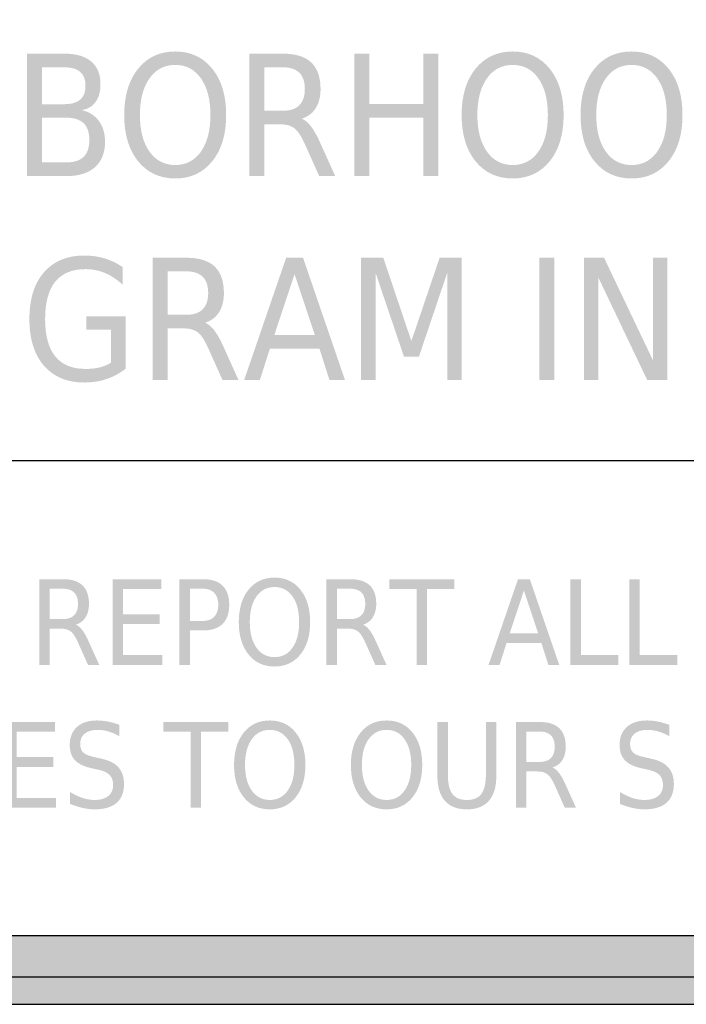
# Model space of a CAD drawing. Header units: inches. Extents: x -0.5 to 0.5, y -0.63 to 0.63.
# Tile 2 of 4: x -0.2 to 0.1, y -0.63 to -0.18. Entities that reach past the tile are written whole.
import ezdxf

# ---------------------------------------------------------------- set-up
doc = ezdxf.new("R2010")
doc.units = ezdxf.units.IN
doc.header["$MEASUREMENT"] = 0

msp = doc.modelspace()

# ---------------------------------------------------------------- hatches: boundary and pattern name
h = msp.add_hatch(color=7)
edge = h.paths.add_edge_path()
edge.add_line((-0.45368, -0.62541), (0.45368, -0.62541))
edge.add_spline(control_points=[(0.45368, -0.62541), (0.47926, -0.62541), (0.5, -0.60467), (0.5, -0.57909)], knot_values=[0, 0, 0, 0, 1, 1, 1, 1], degree=3, periodic=0)
edge.add_line((0.5, -0.57909), (0.5, 0.57909))
edge.add_spline(control_points=[(0.5, 0.57909), (0.5, 0.59137), (0.49512, 0.60315), (0.48643, 0.61184), (0.47775, 0.62053), (0.46596, 0.62541), (0.45368, 0.62541)], knot_values=[0, 0, 0, 0, 1, 1, 1, 2, 2, 2, 2], degree=3, periodic=0)
edge.add_line((0.45368, 0.62541), (-0.45368, 0.62541))
edge.add_spline(control_points=[(-0.45368, 0.62541), (-0.47926, 0.62541), (-0.5, 0.60467), (-0.5, 0.57909)], knot_values=[0, 0, 0, 0, 1, 1, 1, 1], degree=3, periodic=0)
edge.add_line((-0.5, 0.57909), (-0.5, -0.57909))
edge.add_spline(control_points=[(-0.5, -0.57909), (-0.5, -0.60467), (-0.47926, -0.62541), (-0.45368, -0.62541)], knot_values=[0, 0, 0, 0, 1, 1, 1, 1], degree=3, periodic=0)
edge = h.paths.add_edge_path(flags=0)
edge.add_line((-0.45368, -0.59453), (0.45368, -0.59453))
edge.add_spline(control_points=[(0.45368, -0.59453), (0.45777, -0.59453), (0.4617, -0.5929), (0.4646, -0.59001), (0.46749, -0.58711), (0.46912, -0.58318), (0.46912, -0.57909)], knot_values=[0, 0, 0, 0, 1, 1, 1, 2, 2, 2, 2], degree=3, periodic=0)
edge.add_line((0.46912, -0.57909), (0.46912, 0.57909))
edge.add_spline(control_points=[(0.46912, 0.57909), (0.46912, 0.58318), (0.46749, 0.58711), (0.4646, 0.59001), (0.4617, 0.5929), (0.45777, 0.59453), (0.45368, 0.59453)], knot_values=[0, 0, 0, 0, 1, 1, 1, 2, 2, 2, 2], degree=3, periodic=0)
edge.add_line((0.45368, 0.59453), (-0.45368, 0.59453))
edge.add_spline(control_points=[(-0.45368, 0.59453), (-0.46221, 0.59453), (-0.46912, 0.58761), (-0.46912, 0.57909)], knot_values=[0, 0, 0, 0, 1, 1, 1, 1], degree=3, periodic=0)
edge.add_line((-0.46912, 0.57909), (-0.46912, -0.57909))
edge.add_spline(control_points=[(-0.46912, -0.57909), (-0.46912, -0.58318), (-0.46749, -0.58711), (-0.4646, -0.59001), (-0.4617, -0.5929), (-0.45777, -0.59453), (-0.45368, -0.59453)], knot_values=[0, 0, 0, 0, 1, 1, 1, 2, 2, 2, 2], degree=3, periodic=0)
h = msp.add_hatch(color=7)
edge = h.paths.add_edge_path()
edge.add_spline(control_points=[(-0.48765, -0.57909), (-0.48765, -0.59785), (-0.47244, -0.61306), (-0.45368, -0.61306)], knot_values=[0, 0, 0, 0, 1, 1, 1, 1], degree=3, periodic=0)
edge.add_line((-0.45368, -0.61306), (0.45368, -0.61306))
edge.add_spline(control_points=[(0.45368, -0.61306), (0.47244, -0.61306), (0.48765, -0.59785), (0.48765, -0.57909)], knot_values=[0, 0, 0, 0, 1, 1, 1, 1], degree=3, periodic=0)
edge.add_line((0.48765, -0.57909), (0.48765, 0.57909))
edge.add_spline(control_points=[(0.48765, 0.57909), (0.48765, 0.59785), (0.47244, 0.61306), (0.45368, 0.61306)], knot_values=[0, 0, 0, 0, 1, 1, 1, 1], degree=3, periodic=0)
edge.add_line((0.45368, 0.61306), (-0.45368, 0.61306))
edge.add_spline(control_points=[(-0.45368, 0.61306), (-0.46269, 0.61306), (-0.47133, 0.60948), (-0.4777, 0.60311), (-0.48407, 0.59674), (-0.48765, 0.5881), (-0.48765, 0.57909)], knot_values=[0, 0, 0, 0, 1, 1, 1, 2, 2, 2, 2], degree=3, periodic=0)
edge.add_line((-0.48765, 0.57909), (-0.48765, -0.57909))
edge = h.paths.add_edge_path(flags=0)
edge.add_spline(control_points=[(-0.46912, -0.57909), (-0.46912, -0.58318), (-0.46749, -0.58711), (-0.4646, -0.59001), (-0.4617, -0.5929), (-0.45777, -0.59453), (-0.45368, -0.59453)], knot_values=[0, 0, 0, 0, 1, 1, 1, 2, 2, 2, 2], degree=3, periodic=0)
edge.add_line((-0.45368, -0.59453), (0.45368, -0.59453))
edge.add_spline(control_points=[(0.45368, -0.59453), (0.46221, -0.59453), (0.46912, -0.58761), (0.46912, -0.57909)], knot_values=[0, 0, 0, 0, 1, 1, 1, 1], degree=3, periodic=0)
edge.add_line((0.46912, -0.57909), (0.46912, 0.57909))
edge.add_spline(control_points=[(0.46912, 0.57909), (0.46912, 0.58761), (0.46221, 0.59453), (0.45368, 0.59453)], knot_values=[0, 0, 0, 0, 1, 1, 1, 1], degree=3, periodic=0)
edge.add_line((0.45368, 0.59453), (-0.45368, 0.59453))
edge.add_spline(control_points=[(-0.45368, 0.59453), (-0.45777, 0.59453), (-0.4617, 0.5929), (-0.4646, 0.59001), (-0.46749, 0.58711), (-0.46912, 0.58318), (-0.46912, 0.57909)], knot_values=[0, 0, 0, 0, 1, 1, 1, 2, 2, 2, 2], degree=3, periodic=0)
edge.add_line((-0.46912, 0.57909), (-0.46912, -0.57909))
h = msp.add_hatch(color=7)
edge = h.paths.add_edge_path()
edge.add_spline(control_points=[(-0.13408, -0.19792), (-0.12715, -0.19792), (-0.12162, -0.2005), (-0.11747, -0.20566), (-0.11332, -0.21082), (-0.11124, -0.21774), (-0.11124, -0.22642), (-0.11124, -0.23508), (-0.11332, -0.24199), (-0.11747, -0.24715), (-0.12162, -0.25231), (-0.12715, -0.25489), (-0.13408, -0.25489), (-0.14104, -0.25489), (-0.14659, -0.25232), (-0.15075, -0.24717), (-0.15491, -0.24202), (-0.15699, -0.2351), (-0.15699, -0.22642), (-0.15699, -0.21774), (-0.15491, -0.21082), (-0.15075, -0.20566), (-0.14659, -0.2005), (-0.14104, -0.19792), (-0.13408, -0.19792)], knot_values=[0, 0, 0, 0, 1, 1, 1, 2, 2, 2, 3, 3, 3, 4, 4, 4, 5, 5, 5, 6, 6, 6, 7, 7, 7, 8, 8, 8, 8], degree=3, periodic=0)
edge = h.paths.add_edge_path(flags=0)
edge.add_spline(control_points=[(-0.13408, -0.20395), (-0.13894, -0.20395), (-0.1428, -0.20596), (-0.14565, -0.20998), (-0.14851, -0.214), (-0.14994, -0.21948), (-0.14994, -0.22642), (-0.14994, -0.23334), (-0.14851, -0.23881), (-0.14565, -0.24283), (-0.1428, -0.24685), (-0.13894, -0.24886), (-0.13408, -0.24886), (-0.12923, -0.24886), (-0.12538, -0.24685), (-0.12255, -0.24283), (-0.11971, -0.23881), (-0.11829, -0.23334), (-0.11829, -0.22642), (-0.11829, -0.21948), (-0.11971, -0.214), (-0.12255, -0.20998), (-0.12538, -0.20596), (-0.12923, -0.20395), (-0.13408, -0.20395)], knot_values=[0, 0, 0, 0, 1, 1, 1, 2, 2, 2, 3, 3, 3, 4, 4, 4, 5, 5, 5, 6, 6, 6, 7, 7, 7, 8, 8, 8, 8], degree=3, periodic=0)
h = msp.add_hatch(color=7)
edge = h.paths.add_edge_path()
edge.add_spline(control_points=[(0.01737, -0.19792), (0.0243, -0.19792), (0.02984, -0.2005), (0.03399, -0.20566), (0.03814, -0.21082), (0.04021, -0.21774), (0.04021, -0.22642), (0.04021, -0.23508), (0.03814, -0.24199), (0.03399, -0.24715), (0.02984, -0.25231), (0.0243, -0.25489), (0.01737, -0.25489), (0.01042, -0.25489), (0.00486, -0.25232), (0.0007, -0.24717), (-0.00346, -0.24202), (-0.00554, -0.2351), (-0.00554, -0.22642), (-0.00554, -0.21774), (-0.00346, -0.21082), (0.0007, -0.20566), (0.00486, -0.2005), (0.01042, -0.19792), (0.01737, -0.19792)], knot_values=[0, 0, 0, 0, 1, 1, 1, 2, 2, 2, 3, 3, 3, 4, 4, 4, 5, 5, 5, 6, 6, 6, 7, 7, 7, 8, 8, 8, 8], degree=3, periodic=0)
edge = h.paths.add_edge_path(flags=0)
edge.add_spline(control_points=[(0.01737, -0.20395), (0.01252, -0.20395), (0.00866, -0.20596), (0.0058, -0.20998), (0.00294, -0.214), (0.00151, -0.21948), (0.00151, -0.22642), (0.00151, -0.23334), (0.00294, -0.23881), (0.0058, -0.24283), (0.00866, -0.24685), (0.01252, -0.24886), (0.01737, -0.24886), (0.02223, -0.24886), (0.02607, -0.24685), (0.02891, -0.24283), (0.03174, -0.23881), (0.03316, -0.23334), (0.03316, -0.22642), (0.03316, -0.21948), (0.03174, -0.214), (0.02891, -0.20998), (0.02607, -0.20596), (0.02223, -0.20395), (0.01737, -0.20395)], knot_values=[0, 0, 0, 0, 1, 1, 1, 2, 2, 2, 3, 3, 3, 4, 4, 4, 5, 5, 5, 6, 6, 6, 7, 7, 7, 8, 8, 8, 8], degree=3, periodic=0)
h = msp.add_hatch(color=7)
edge = h.paths.add_edge_path()
edge.add_spline(control_points=[(0.07074, -0.19792), (0.07767, -0.19792), (0.08321, -0.2005), (0.08735, -0.20566), (0.0915, -0.21082), (0.09358, -0.21774), (0.09358, -0.22642), (0.09358, -0.23508), (0.0915, -0.24199), (0.08735, -0.24715), (0.08321, -0.25231), (0.07767, -0.25489), (0.07074, -0.25489), (0.06378, -0.25489), (0.05823, -0.25232), (0.05407, -0.24717), (0.04991, -0.24202), (0.04783, -0.2351), (0.04783, -0.22642), (0.04783, -0.21774), (0.04991, -0.21082), (0.05407, -0.20566), (0.05823, -0.2005), (0.06378, -0.19792), (0.07074, -0.19792)], knot_values=[0, 0, 0, 0, 1, 1, 1, 2, 2, 2, 3, 3, 3, 4, 4, 4, 5, 5, 5, 6, 6, 6, 7, 7, 7, 8, 8, 8, 8], degree=3, periodic=0)
edge = h.paths.add_edge_path(flags=0)
edge.add_spline(control_points=[(0.07074, -0.20395), (0.06588, -0.20395), (0.06202, -0.20596), (0.05917, -0.20998), (0.05631, -0.214), (0.05488, -0.21948), (0.05488, -0.22642), (0.05488, -0.23334), (0.05631, -0.23881), (0.05917, -0.24283), (0.06202, -0.24685), (0.06588, -0.24886), (0.07074, -0.24886), (0.07559, -0.24886), (0.07944, -0.24685), (0.08227, -0.24283), (0.08511, -0.23881), (0.08653, -0.23334), (0.08653, -0.22642), (0.08653, -0.21948), (0.08511, -0.214), (0.08227, -0.20998), (0.07944, -0.20596), (0.07559, -0.20395), (0.07074, -0.20395)], knot_values=[0, 0, 0, 0, 1, 1, 1, 2, 2, 2, 3, 3, 3, 4, 4, 4, 5, 5, 5, 6, 6, 6, 7, 7, 7, 8, 8, 8, 8], degree=3, periodic=0)
h = msp.add_hatch(color=7)
edge = h.paths.add_edge_path()
edge.add_line((-0.20066, -0.19891), (-0.18358, -0.19891))
edge.add_spline(control_points=[(-0.18358, -0.19891), (-0.17848, -0.19891), (-0.17455, -0.20009), (-0.17179, -0.20244), (-0.16903, -0.20479), (-0.16765, -0.20814), (-0.16765, -0.21248), (-0.16765, -0.21584), (-0.16836, -0.21852), (-0.16977, -0.2205), (-0.17118, -0.22249), (-0.17326, -0.22373), (-0.176, -0.22422)], knot_values=[0, 0, 0, 0, 1, 1, 1, 2, 2, 2, 3, 3, 3, 4, 4, 4, 4], degree=3, periodic=0)
edge.add_spline(control_points=[(-0.176, -0.22422), (-0.17271, -0.225), (-0.17015, -0.22664), (-0.16833, -0.22913), (-0.16651, -0.23162), (-0.1656, -0.23472), (-0.1656, -0.23845), (-0.1656, -0.24336), (-0.1671, -0.24714), (-0.1701, -0.24982), (-0.1731, -0.25249), (-0.17737, -0.25383), (-0.18291, -0.25383)], knot_values=[0, 0, 0, 0, 1, 1, 1, 2, 2, 2, 3, 3, 3, 4, 4, 4, 4], degree=3, periodic=0)
edge.add_line((-0.18291, -0.25383), (-0.20066, -0.25383))
edge.add_line((-0.20066, -0.25383), (-0.20066, -0.19891))
edge = h.paths.add_edge_path(flags=0)
edge.add_line((-0.19397, -0.2276), (-0.19397, -0.24772))
edge.add_line((-0.19397, -0.24772), (-0.18325, -0.24772))
edge.add_spline(control_points=[(-0.18325, -0.24772), (-0.17965, -0.24772), (-0.17698, -0.24689), (-0.17525, -0.24524), (-0.17352, -0.24358), (-0.17265, -0.24105), (-0.17265, -0.23764), (-0.17265, -0.23421), (-0.17352, -0.23168), (-0.17525, -0.23005), (-0.17698, -0.22842), (-0.17965, -0.2276), (-0.18325, -0.2276)], knot_values=[0, 0, 0, 0, 1, 1, 1, 2, 2, 2, 3, 3, 3, 4, 4, 4, 4], degree=3, periodic=0)
edge.add_line((-0.18325, -0.2276), (-0.19397, -0.2276))
edge = h.paths.add_edge_path(flags=0)
edge.add_line((-0.19397, -0.20502), (-0.19397, -0.22157))
edge.add_line((-0.19397, -0.22157), (-0.18407, -0.22157))
edge.add_spline(control_points=[(-0.18407, -0.22157), (-0.18081, -0.22157), (-0.17837, -0.22089), (-0.17677, -0.21953), (-0.17517, -0.21817), (-0.17437, -0.21609), (-0.17437, -0.21329), (-0.17437, -0.21052), (-0.17517, -0.20845), (-0.17677, -0.20708), (-0.17837, -0.2057), (-0.18081, -0.20502), (-0.18407, -0.20502)], knot_values=[0, 0, 0, 0, 1, 1, 1, 2, 2, 2, 3, 3, 3, 4, 4, 4, 4], degree=3, periodic=0)
edge.add_line((-0.18407, -0.20502), (-0.19397, -0.20502))
h = msp.add_hatch(color=7)
edge = h.paths.add_edge_path()
edge.add_spline(control_points=[(-0.07734, -0.22808), (-0.07591, -0.22862), (-0.07451, -0.22977), (-0.07315, -0.23154), (-0.0718, -0.2333), (-0.07043, -0.23573), (-0.06907, -0.23882)], knot_values=[0, 0, 0, 0, 1, 1, 1, 2, 2, 2, 2], degree=3, periodic=0)
edge.add_line((-0.06907, -0.23882), (-0.06228, -0.25383))
edge.add_line((-0.06228, -0.25383), (-0.06946, -0.25383))
edge.add_line((-0.06946, -0.25383), (-0.07579, -0.23974))
edge.add_spline(control_points=[(-0.07579, -0.23974), (-0.07742, -0.23606), (-0.079, -0.23362), (-0.08054, -0.23242), (-0.08207, -0.23122), (-0.08416, -0.23062), (-0.08681, -0.23062)], knot_values=[0, 0, 0, 0, 1, 1, 1, 2, 2, 2, 2], degree=3, periodic=0)
edge.add_line((-0.08681, -0.23062), (-0.09409, -0.23062))
edge.add_line((-0.09409, -0.23062), (-0.09409, -0.25383))
edge.add_line((-0.09409, -0.25383), (-0.10078, -0.25383))
edge.add_line((-0.10078, -0.25383), (-0.10078, -0.19891))
edge.add_line((-0.10078, -0.19891), (-0.08569, -0.19891))
edge.add_spline(control_points=[(-0.08569, -0.19891), (-0.08004, -0.19891), (-0.07582, -0.20022), (-0.07304, -0.20285), (-0.07026, -0.20547), (-0.06887, -0.20943), (-0.06887, -0.21473), (-0.06887, -0.21818), (-0.06959, -0.22105), (-0.07104, -0.22333), (-0.07248, -0.22561), (-0.07458, -0.2272), (-0.07734, -0.22808)], knot_values=[0, 0, 0, 0, 1, 1, 1, 2, 2, 2, 3, 3, 3, 4, 4, 4, 4], degree=3, periodic=0)
edge = h.paths.add_edge_path(flags=0)
edge.add_line((-0.09409, -0.20502), (-0.09409, -0.22451))
edge.add_line((-0.09409, -0.22451), (-0.08569, -0.22451))
edge.add_spline(control_points=[(-0.08569, -0.22451), (-0.08246, -0.22451), (-0.08003, -0.22368), (-0.07839, -0.22203), (-0.07674, -0.22037), (-0.07592, -0.21794), (-0.07592, -0.21473), (-0.07592, -0.21151), (-0.07674, -0.20909), (-0.07839, -0.20746), (-0.08003, -0.20583), (-0.08246, -0.20502), (-0.08569, -0.20502)], knot_values=[0, 0, 0, 0, 1, 1, 1, 2, 2, 2, 3, 3, 3, 4, 4, 4, 4], degree=3, periodic=0)
edge.add_line((-0.08569, -0.20502), (-0.09409, -0.20502))
for points in [[(-0.05367, -0.19891), (-0.04699, -0.19891), (-0.04699, -0.22142), (-0.02269, -0.22142), (-0.02269, -0.19891), (-0.016, -0.19891), (-0.016, -0.25383), (-0.02269, -0.25383), (-0.02269, -0.22767), (-0.04699, -0.22767), (-0.04699, -0.25383), (-0.05367, -0.25383), (-0.05367, -0.19891)], [(-0.05068, -0.29046), (-0.04071, -0.29046), (-0.0281, -0.32783), (-0.01542, -0.29046), (-0.00546, -0.29046), (-0.00546, -0.34537), (-0.01198, -0.34537), (-0.01198, -0.29715), (-0.02472, -0.33482), (-0.03144, -0.33482), (-0.04419, -0.29715), (-0.04419, -0.34537), (-0.05068, -0.34537), (-0.05068, -0.29046)], [(0.02937, -0.29046), (0.03606, -0.29046), (0.03606, -0.34537), (0.02937, -0.34537), (0.02937, -0.29046)], [(0.04937, -0.29046), (0.05837, -0.29046), (0.08029, -0.3364), (0.08029, -0.29046), (0.08678, -0.29046), (0.08678, -0.34537), (0.07777, -0.34537), (0.05586, -0.29943), (0.05586, -0.34537), (0.04937, -0.34537), (0.04937, -0.29046)], [(-0.16218, -0.43467), (-0.14031, -0.43467), (-0.14031, -0.43904), (-0.1575, -0.43904), (-0.1575, -0.45043), (-0.14102, -0.45043), (-0.14102, -0.4548), (-0.1575, -0.4548), (-0.1575, -0.46873), (-0.13989, -0.46873), (-0.13989, -0.47311), (-0.16218, -0.47311), (-0.16218, -0.43467)], [(-0.03804, -0.43467), (-0.00877, -0.43467), (-0.00877, -0.43904), (-0.02105, -0.43904), (-0.02105, -0.47311), (-0.02576, -0.47311), (-0.02576, -0.43904), (-0.03804, -0.43904), (-0.03804, -0.43467)], [(0.0433, -0.43467), (0.04798, -0.43467), (0.04798, -0.46873), (0.06483, -0.46873), (0.06483, -0.47311), (0.0433, -0.47311), (0.0433, -0.43467)], [(0.06974, -0.43467), (0.07442, -0.43467), (0.07442, -0.46873), (0.09127, -0.46873), (0.09127, -0.47311), (0.06974, -0.47311), (0.06974, -0.43467)], [(-0.2099, -0.49875), (-0.18802, -0.49875), (-0.18802, -0.50313), (-0.20521, -0.50313), (-0.20521, -0.51451), (-0.18874, -0.51451), (-0.18874, -0.51889), (-0.20521, -0.51889), (-0.20521, -0.53282), (-0.1876, -0.53282), (-0.1876, -0.53719), (-0.2099, -0.53719), (-0.2099, -0.49875)], [(-0.13949, -0.49875), (-0.11023, -0.49875), (-0.11023, -0.50313), (-0.12251, -0.50313), (-0.12251, -0.53719), (-0.12721, -0.53719), (-0.12721, -0.50313), (-0.13949, -0.50313), (-0.13949, -0.49875)]]:
    msp.add_hatch(color=7).paths.add_polyline_path(points)
h = msp.add_hatch(color=7)
edge = h.paths.add_edge_path()
edge.add_line((-0.163, -0.33754), (-0.163, -0.32279))
edge.add_line((-0.163, -0.32279), (-0.17393, -0.32279))
edge.add_line((-0.17393, -0.32279), (-0.17393, -0.31668))
edge.add_line((-0.17393, -0.31668), (-0.15638, -0.31668))
edge.add_line((-0.15638, -0.31668), (-0.15638, -0.34026))
edge.add_spline(control_points=[(-0.15638, -0.34026), (-0.15896, -0.3423), (-0.16181, -0.34384), (-0.16492, -0.34488), (-0.16803, -0.34592), (-0.17136, -0.34644), (-0.17489, -0.34644), (-0.18261, -0.34644), (-0.18865, -0.34393), (-0.19301, -0.33892), (-0.19737, -0.3339), (-0.19955, -0.32692), (-0.19955, -0.31797), (-0.19955, -0.309), (-0.19737, -0.302), (-0.19301, -0.29699), (-0.18865, -0.29197), (-0.18261, -0.28946), (-0.17489, -0.28946), (-0.17166, -0.28946), (-0.1686, -0.28991), (-0.1657, -0.29079), (-0.1628, -0.29167), (-0.16012, -0.29297), (-0.15767, -0.29469)], knot_values=[0, 0, 0, 0, 1, 1, 1, 2, 2, 2, 3, 3, 3, 4, 4, 4, 5, 5, 5, 6, 6, 6, 7, 7, 7, 8, 8, 8, 8], degree=3, periodic=0)
edge.add_line((-0.15767, -0.29469), (-0.15767, -0.3026))
edge.add_spline(control_points=[(-0.15767, -0.3026), (-0.16014, -0.30027), (-0.16277, -0.29851), (-0.16555, -0.29734), (-0.16833, -0.29616), (-0.17126, -0.29557), (-0.17432, -0.29557), (-0.18037, -0.29557), (-0.18491, -0.29745), (-0.18795, -0.3012), (-0.19098, -0.30495), (-0.1925, -0.31054), (-0.1925, -0.31797), (-0.1925, -0.32538), (-0.19098, -0.33096), (-0.18795, -0.33471), (-0.18491, -0.33846), (-0.18037, -0.34034), (-0.17432, -0.34034), (-0.17196, -0.34034), (-0.16985, -0.34011), (-0.168, -0.33965), (-0.16615, -0.3392), (-0.16448, -0.3385), (-0.163, -0.33754)], knot_values=[0, 0, 0, 0, 1, 1, 1, 2, 2, 2, 3, 3, 3, 4, 4, 4, 5, 5, 5, 6, 6, 6, 7, 7, 7, 8, 8, 8, 8], degree=3, periodic=0)
h = msp.add_hatch(color=7)
edge = h.paths.add_edge_path()
edge.add_spline(control_points=[(-0.12073, -0.31963), (-0.11929, -0.32017), (-0.1179, -0.32132), (-0.11654, -0.32308), (-0.11518, -0.32485), (-0.11382, -0.32728), (-0.11245, -0.33037)], knot_values=[0, 0, 0, 0, 1, 1, 1, 2, 2, 2, 2], degree=3, periodic=0)
edge.add_line((-0.11245, -0.33037), (-0.10566, -0.34537))
edge.add_line((-0.10566, -0.34537), (-0.11285, -0.34537))
edge.add_line((-0.11285, -0.34537), (-0.11917, -0.33129))
edge.add_spline(control_points=[(-0.11917, -0.33129), (-0.1208, -0.32761), (-0.12239, -0.32517), (-0.12392, -0.32397), (-0.12546, -0.32277), (-0.12755, -0.32216), (-0.13019, -0.32216)], knot_values=[0, 0, 0, 0, 1, 1, 1, 2, 2, 2, 2], degree=3, periodic=0)
edge.add_line((-0.13019, -0.32216), (-0.13748, -0.32216))
edge.add_line((-0.13748, -0.32216), (-0.13748, -0.34537))
edge.add_line((-0.13748, -0.34537), (-0.14417, -0.34537))
edge.add_line((-0.14417, -0.34537), (-0.14417, -0.29046))
edge.add_line((-0.14417, -0.29046), (-0.12907, -0.29046))
edge.add_spline(control_points=[(-0.12907, -0.29046), (-0.12342, -0.29046), (-0.1192, -0.29177), (-0.11642, -0.29439), (-0.11364, -0.29702), (-0.11225, -0.30098), (-0.11225, -0.30627), (-0.11225, -0.30973), (-0.11297, -0.3126), (-0.11442, -0.31488), (-0.11587, -0.31716), (-0.11797, -0.31874), (-0.12073, -0.31963)], knot_values=[0, 0, 0, 0, 1, 1, 1, 2, 2, 2, 3, 3, 3, 4, 4, 4, 4], degree=3, periodic=0)
edge = h.paths.add_edge_path(flags=0)
edge.add_line((-0.13748, -0.29656), (-0.13748, -0.31606))
edge.add_line((-0.13748, -0.31606), (-0.12907, -0.31606))
edge.add_spline(control_points=[(-0.12907, -0.31606), (-0.12585, -0.31606), (-0.12341, -0.31523), (-0.12177, -0.31358), (-0.12013, -0.31192), (-0.1193, -0.30949), (-0.1193, -0.30627), (-0.1193, -0.30306), (-0.12013, -0.30064), (-0.12177, -0.29901), (-0.12341, -0.29738), (-0.12585, -0.29656), (-0.12907, -0.29656)], knot_values=[0, 0, 0, 0, 1, 1, 1, 2, 2, 2, 3, 3, 3, 4, 4, 4, 4], degree=3, periodic=0)
edge.add_line((-0.12907, -0.29656), (-0.13748, -0.29656))
h = msp.add_hatch(color=7)
h.paths.add_polyline_path([(-0.08431, -0.29046), (-0.07673, -0.29046), (-0.05789, -0.34537), (-0.06485, -0.34537), (-0.06935, -0.33129), (-0.09163, -0.33129), (-0.09613, -0.34537), (-0.10318, -0.34537), (-0.08431, -0.29046)])
h.paths.add_polyline_path([(-0.08054, -0.29778), (-0.08961, -0.32511), (-0.07143, -0.32511), (-0.08054, -0.29778)], flags=0)
h = msp.add_hatch(color=7)
edge = h.paths.add_edge_path()
edge.add_spline(control_points=[(-0.17875, -0.45509), (-0.17775, -0.45546), (-0.17677, -0.45627), (-0.17582, -0.45751), (-0.17487, -0.45874), (-0.17392, -0.46044), (-0.17296, -0.4626)], knot_values=[0, 0, 0, 0, 1, 1, 1, 2, 2, 2, 2], degree=3, periodic=0)
edge.add_line((-0.17296, -0.4626), (-0.16821, -0.47311))
edge.add_line((-0.16821, -0.47311), (-0.17324, -0.47311))
edge.add_line((-0.17324, -0.47311), (-0.17766, -0.46325))
edge.add_spline(control_points=[(-0.17766, -0.46325), (-0.1788, -0.46067), (-0.17991, -0.45897), (-0.18099, -0.45812), (-0.18206, -0.45728), (-0.18352, -0.45686), (-0.18538, -0.45686)], knot_values=[0, 0, 0, 0, 1, 1, 1, 2, 2, 2, 2], degree=3, periodic=0)
edge.add_line((-0.18538, -0.45686), (-0.19048, -0.45686))
edge.add_line((-0.19048, -0.45686), (-0.19048, -0.47311))
edge.add_line((-0.19048, -0.47311), (-0.19516, -0.47311))
edge.add_line((-0.19516, -0.47311), (-0.19516, -0.43467))
edge.add_line((-0.19516, -0.43467), (-0.18459, -0.43467))
edge.add_spline(control_points=[(-0.18459, -0.43467), (-0.18064, -0.43467), (-0.17768, -0.43559), (-0.17574, -0.43742), (-0.17379, -0.43926), (-0.17282, -0.44203), (-0.17282, -0.44574), (-0.17282, -0.44816), (-0.17332, -0.45017), (-0.17434, -0.45176), (-0.17535, -0.45336), (-0.17682, -0.45447), (-0.17875, -0.45509)], knot_values=[0, 0, 0, 0, 1, 1, 1, 2, 2, 2, 3, 3, 3, 4, 4, 4, 4], degree=3, periodic=0)
edge = h.paths.add_edge_path(flags=0)
edge.add_line((-0.19048, -0.43894), (-0.19048, -0.45259))
edge.add_line((-0.19048, -0.45259), (-0.18459, -0.45259))
edge.add_spline(control_points=[(-0.18459, -0.45259), (-0.18233, -0.45259), (-0.18063, -0.45201), (-0.17948, -0.45085), (-0.17833, -0.44969), (-0.17775, -0.44799), (-0.17775, -0.44574), (-0.17775, -0.44349), (-0.17833, -0.4418), (-0.17948, -0.44065), (-0.18063, -0.43951), (-0.18233, -0.43894), (-0.18459, -0.43894)], knot_values=[0, 0, 0, 0, 1, 1, 1, 2, 2, 2, 3, 3, 3, 4, 4, 4, 4], degree=3, periodic=0)
edge.add_line((-0.18459, -0.43894), (-0.19048, -0.43894))
h = msp.add_hatch(color=7)
edge = h.paths.add_edge_path()
edge.add_line((-0.1322, -0.43467), (-0.12163, -0.43467))
edge.add_spline(control_points=[(-0.12163, -0.43467), (-0.11775, -0.43467), (-0.11482, -0.43564), (-0.11283, -0.43759), (-0.11085, -0.43954), (-0.10986, -0.44239), (-0.10986, -0.44615), (-0.10986, -0.44995), (-0.11085, -0.45281), (-0.11283, -0.45475), (-0.11482, -0.45669), (-0.11775, -0.45766), (-0.12163, -0.45766)], knot_values=[0, 0, 0, 0, 1, 1, 1, 2, 2, 2, 3, 3, 3, 4, 4, 4, 4], degree=3, periodic=0)
edge.add_line((-0.12163, -0.45766), (-0.12751, -0.45766))
edge.add_line((-0.12751, -0.45766), (-0.12751, -0.47311))
edge.add_line((-0.12751, -0.47311), (-0.1322, -0.47311))
edge.add_line((-0.1322, -0.47311), (-0.1322, -0.43467))
edge = h.paths.add_edge_path(flags=0)
edge.add_line((-0.12751, -0.43894), (-0.12751, -0.45339))
edge.add_line((-0.12751, -0.45339), (-0.12163, -0.45339))
edge.add_spline(control_points=[(-0.12163, -0.45339), (-0.11945, -0.45339), (-0.11777, -0.45276), (-0.11658, -0.45151), (-0.11539, -0.45025), (-0.11479, -0.44847), (-0.11479, -0.44615), (-0.11479, -0.44385), (-0.11539, -0.44207), (-0.11658, -0.44082), (-0.11777, -0.43957), (-0.11945, -0.43894), (-0.12163, -0.43894)], knot_values=[0, 0, 0, 0, 1, 1, 1, 2, 2, 2, 3, 3, 3, 4, 4, 4, 4], degree=3, periodic=0)
edge.add_line((-0.12163, -0.43894), (-0.12751, -0.43894))
h = msp.add_hatch(color=7)
edge = h.paths.add_edge_path()
edge.add_spline(control_points=[(-0.08953, -0.43397), (-0.08468, -0.43397), (-0.0808, -0.43578), (-0.0779, -0.43939), (-0.075, -0.44301), (-0.07354, -0.44785), (-0.07354, -0.45393), (-0.07354, -0.45999), (-0.075, -0.46482), (-0.0779, -0.46844), (-0.0808, -0.47205), (-0.08468, -0.47386), (-0.08953, -0.47386), (-0.0944, -0.47386), (-0.09829, -0.47205), (-0.1012, -0.46845), (-0.10411, -0.46484), (-0.10557, -0.46), (-0.10557, -0.45393), (-0.10557, -0.44785), (-0.10411, -0.44301), (-0.1012, -0.43939), (-0.09829, -0.43578), (-0.0944, -0.43397), (-0.08953, -0.43397)], knot_values=[0, 0, 0, 0, 1, 1, 1, 2, 2, 2, 3, 3, 3, 4, 4, 4, 5, 5, 5, 6, 6, 6, 7, 7, 7, 8, 8, 8, 8], degree=3, periodic=0)
edge = h.paths.add_edge_path(flags=0)
edge.add_spline(control_points=[(-0.08953, -0.4382), (-0.09293, -0.4382), (-0.09563, -0.4396), (-0.09763, -0.44242), (-0.09963, -0.44523), (-0.10063, -0.44907), (-0.10063, -0.45393), (-0.10063, -0.45877), (-0.09963, -0.4626), (-0.09763, -0.46541), (-0.09563, -0.46823), (-0.09293, -0.46963), (-0.08953, -0.46963), (-0.08613, -0.46963), (-0.08344, -0.46823), (-0.08146, -0.46541), (-0.07947, -0.4626), (-0.07848, -0.45877), (-0.07848, -0.45393), (-0.07848, -0.44907), (-0.07947, -0.44523), (-0.08146, -0.44242), (-0.08344, -0.4396), (-0.08613, -0.4382), (-0.08953, -0.4382)], knot_values=[0, 0, 0, 0, 1, 1, 1, 2, 2, 2, 3, 3, 3, 4, 4, 4, 5, 5, 5, 6, 6, 6, 7, 7, 7, 8, 8, 8, 8], degree=3, periodic=0)
h = msp.add_hatch(color=7)
edge = h.paths.add_edge_path()
edge.add_spline(control_points=[(-0.04981, -0.45509), (-0.04881, -0.45546), (-0.04783, -0.45627), (-0.04688, -0.45751), (-0.04593, -0.45874), (-0.04498, -0.46044), (-0.04402, -0.4626)], knot_values=[0, 0, 0, 0, 1, 1, 1, 2, 2, 2, 2], degree=3, periodic=0)
edge.add_line((-0.04402, -0.4626), (-0.03927, -0.47311))
edge.add_line((-0.03927, -0.47311), (-0.0443, -0.47311))
edge.add_line((-0.0443, -0.47311), (-0.04872, -0.46325))
edge.add_spline(control_points=[(-0.04872, -0.46325), (-0.04987, -0.46067), (-0.05098, -0.45897), (-0.05205, -0.45812), (-0.05312, -0.45728), (-0.05459, -0.45686), (-0.05644, -0.45686)], knot_values=[0, 0, 0, 0, 1, 1, 1, 2, 2, 2, 2], degree=3, periodic=0)
edge.add_line((-0.05644, -0.45686), (-0.06154, -0.45686))
edge.add_line((-0.06154, -0.45686), (-0.06154, -0.47311))
edge.add_line((-0.06154, -0.47311), (-0.06622, -0.47311))
edge.add_line((-0.06622, -0.47311), (-0.06622, -0.43467))
edge.add_line((-0.06622, -0.43467), (-0.05565, -0.43467))
edge.add_spline(control_points=[(-0.05565, -0.43467), (-0.0517, -0.43467), (-0.04875, -0.43559), (-0.0468, -0.43742), (-0.04485, -0.43926), (-0.04388, -0.44203), (-0.04388, -0.44574), (-0.04388, -0.44816), (-0.04439, -0.45017), (-0.0454, -0.45176), (-0.04641, -0.45336), (-0.04788, -0.45447), (-0.04981, -0.45509)], knot_values=[0, 0, 0, 0, 1, 1, 1, 2, 2, 2, 3, 3, 3, 4, 4, 4, 4], degree=3, periodic=0)
edge = h.paths.add_edge_path(flags=0)
edge.add_line((-0.06154, -0.43894), (-0.06154, -0.45259))
edge.add_line((-0.06154, -0.45259), (-0.05565, -0.45259))
edge.add_spline(control_points=[(-0.05565, -0.45259), (-0.0534, -0.45259), (-0.05169, -0.45201), (-0.05054, -0.45085), (-0.04939, -0.44969), (-0.04882, -0.44799), (-0.04882, -0.44574), (-0.04882, -0.44349), (-0.04939, -0.4418), (-0.05054, -0.44065), (-0.05169, -0.43951), (-0.0534, -0.43894), (-0.05565, -0.43894)], knot_values=[0, 0, 0, 0, 1, 1, 1, 2, 2, 2, 3, 3, 3, 4, 4, 4, 4], degree=3, periodic=0)
edge.add_line((-0.05565, -0.43894), (-0.06154, -0.43894))
h = msp.add_hatch(color=7)
h.paths.add_polyline_path([(0.01975, -0.43467), (0.02506, -0.43467), (0.03825, -0.47311), (0.03338, -0.47311), (0.03023, -0.46325), (0.01463, -0.46325), (0.01148, -0.47311), (0.00654, -0.47311), (0.01975, -0.43467)])
h.paths.add_polyline_path([(0.0224, -0.43979), (0.01605, -0.45892), (0.02877, -0.45892), (0.0224, -0.43979)], flags=0)
h = msp.add_hatch(color=7)
edge = h.paths.add_edge_path()
edge.add_line((-0.15917, -0.50001), (-0.15917, -0.50509))
edge.add_spline(control_points=[(-0.15917, -0.50509), (-0.16095, -0.50414), (-0.16262, -0.50344), (-0.1642, -0.50297), (-0.16577, -0.50251), (-0.1673, -0.50228), (-0.16876, -0.50228), (-0.17131, -0.50228), (-0.17328, -0.50283), (-0.17466, -0.50393), (-0.17604, -0.50502), (-0.17673, -0.50659), (-0.17673, -0.50861), (-0.17673, -0.51031), (-0.17627, -0.5116), (-0.17536, -0.51246), (-0.17444, -0.51333), (-0.17269, -0.51403), (-0.17013, -0.51456)], knot_values=[0, 0, 0, 0, 1, 1, 1, 2, 2, 2, 3, 3, 3, 4, 4, 4, 5, 5, 5, 6, 6, 6, 6], degree=3, periodic=0)
edge.add_line((-0.17013, -0.51456), (-0.1673, -0.5152))
edge.add_spline(control_points=[(-0.1673, -0.5152), (-0.16381, -0.51594), (-0.16124, -0.51724), (-0.15957, -0.5191), (-0.15791, -0.52097), (-0.15708, -0.52346), (-0.15708, -0.52658), (-0.15708, -0.53031), (-0.15821, -0.53313), (-0.16046, -0.53506), (-0.1627, -0.53698), (-0.166, -0.53794), (-0.17034, -0.53794), (-0.17198, -0.53794), (-0.17372, -0.53773), (-0.17556, -0.53732), (-0.17741, -0.53691), (-0.17932, -0.5363), (-0.1813, -0.53549)], knot_values=[0, 0, 0, 0, 1, 1, 1, 2, 2, 2, 3, 3, 3, 4, 4, 4, 5, 5, 5, 6, 6, 6, 6], degree=3, periodic=0)
edge.add_line((-0.1813, -0.53549), (-0.1813, -0.53014))
edge.add_spline(control_points=[(-0.1813, -0.53014), (-0.1794, -0.53132), (-0.17754, -0.53222), (-0.17571, -0.53282), (-0.17389, -0.53342), (-0.1721, -0.53372), (-0.17034, -0.53372), (-0.16767, -0.53372), (-0.1656, -0.53313), (-0.16415, -0.53197), (-0.1627, -0.5308), (-0.16197, -0.52913), (-0.16197, -0.52697), (-0.16197, -0.52508), (-0.16249, -0.52361), (-0.16354, -0.52254), (-0.16458, -0.52148), (-0.16629, -0.52068), (-0.16867, -0.52015)], knot_values=[0, 0, 0, 0, 1, 1, 1, 2, 2, 2, 3, 3, 3, 4, 4, 4, 5, 5, 5, 6, 6, 6, 6], degree=3, periodic=0)
edge.add_line((-0.16867, -0.52015), (-0.17152, -0.51953))
edge.add_spline(control_points=[(-0.17152, -0.51953), (-0.17501, -0.51876), (-0.17754, -0.51755), (-0.1791, -0.5159), (-0.18066, -0.51425), (-0.18144, -0.51196), (-0.18144, -0.50902), (-0.18144, -0.50563), (-0.18036, -0.50295), (-0.17821, -0.50099), (-0.17605, -0.49903), (-0.17308, -0.49806), (-0.1693, -0.49806), (-0.16767, -0.49806), (-0.16602, -0.49822), (-0.16434, -0.49854), (-0.16265, -0.49887), (-0.16093, -0.49936), (-0.15917, -0.50001)], knot_values=[0, 0, 0, 0, 1, 1, 1, 2, 2, 2, 3, 3, 3, 4, 4, 4, 5, 5, 5, 6, 6, 6, 6], degree=3, periodic=0)
h = msp.add_hatch(color=7)
edge = h.paths.add_edge_path()
edge.add_spline(control_points=[(-0.09166, -0.49806), (-0.08681, -0.49806), (-0.08294, -0.49986), (-0.08003, -0.50348), (-0.07713, -0.50709), (-0.07567, -0.51193), (-0.07567, -0.51801), (-0.07567, -0.52407), (-0.07713, -0.52891), (-0.08003, -0.53252), (-0.08294, -0.53613), (-0.08681, -0.53794), (-0.09166, -0.53794), (-0.09653, -0.53794), (-0.10042, -0.53614), (-0.10333, -0.53253), (-0.10624, -0.52893), (-0.1077, -0.52409), (-0.1077, -0.51801), (-0.1077, -0.51193), (-0.10624, -0.50709), (-0.10333, -0.50348), (-0.10042, -0.49986), (-0.09653, -0.49806), (-0.09166, -0.49806)], knot_values=[0, 0, 0, 0, 1, 1, 1, 2, 2, 2, 3, 3, 3, 4, 4, 4, 5, 5, 5, 6, 6, 6, 7, 7, 7, 8, 8, 8, 8], degree=3, periodic=0)
edge = h.paths.add_edge_path(flags=0)
edge.add_spline(control_points=[(-0.09166, -0.50228), (-0.09506, -0.50228), (-0.09776, -0.50369), (-0.09976, -0.5065), (-0.10176, -0.50932), (-0.10276, -0.51315), (-0.10276, -0.51801), (-0.10276, -0.52285), (-0.10176, -0.52668), (-0.09976, -0.52949), (-0.09776, -0.53231), (-0.09506, -0.53372), (-0.09166, -0.53372), (-0.08827, -0.53372), (-0.08557, -0.53231), (-0.08359, -0.52949), (-0.0816, -0.52668), (-0.08061, -0.52285), (-0.08061, -0.51801), (-0.08061, -0.51315), (-0.0816, -0.50932), (-0.08359, -0.5065), (-0.08557, -0.50369), (-0.08827, -0.50228), (-0.09166, -0.50228)], knot_values=[0, 0, 0, 0, 1, 1, 1, 2, 2, 2, 3, 3, 3, 4, 4, 4, 5, 5, 5, 6, 6, 6, 7, 7, 7, 8, 8, 8, 8], degree=3, periodic=0)
h = msp.add_hatch(color=7)
edge = h.paths.add_edge_path()
edge.add_spline(control_points=[(-0.03922, -0.49806), (-0.03437, -0.49806), (-0.03049, -0.49986), (-0.02759, -0.50348), (-0.02469, -0.50709), (-0.02323, -0.51193), (-0.02323, -0.51801), (-0.02323, -0.52407), (-0.02469, -0.52891), (-0.02759, -0.53252), (-0.03049, -0.53613), (-0.03437, -0.53794), (-0.03922, -0.53794), (-0.04409, -0.53794), (-0.04798, -0.53614), (-0.05089, -0.53253), (-0.0538, -0.52893), (-0.05526, -0.52409), (-0.05526, -0.51801), (-0.05526, -0.51193), (-0.0538, -0.50709), (-0.05089, -0.50348), (-0.04798, -0.49986), (-0.04409, -0.49806), (-0.03922, -0.49806)], knot_values=[0, 0, 0, 0, 1, 1, 1, 2, 2, 2, 3, 3, 3, 4, 4, 4, 5, 5, 5, 6, 6, 6, 7, 7, 7, 8, 8, 8, 8], degree=3, periodic=0)
edge = h.paths.add_edge_path(flags=0)
edge.add_spline(control_points=[(-0.03922, -0.50228), (-0.04262, -0.50228), (-0.04532, -0.50369), (-0.04732, -0.5065), (-0.04932, -0.50932), (-0.05032, -0.51315), (-0.05032, -0.51801), (-0.05032, -0.52285), (-0.04932, -0.52668), (-0.04732, -0.52949), (-0.04532, -0.53231), (-0.04262, -0.53372), (-0.03922, -0.53372), (-0.03582, -0.53372), (-0.03313, -0.53231), (-0.03115, -0.52949), (-0.02916, -0.52668), (-0.02817, -0.52285), (-0.02817, -0.51801), (-0.02817, -0.51315), (-0.02916, -0.50932), (-0.03115, -0.5065), (-0.03313, -0.50369), (-0.03582, -0.50228), (-0.03922, -0.50228)], knot_values=[0, 0, 0, 0, 1, 1, 1, 2, 2, 2, 3, 3, 3, 4, 4, 4, 5, 5, 5, 6, 6, 6, 7, 7, 7, 8, 8, 8, 8], degree=3, periodic=0)
h = msp.add_hatch(color=7)
edge = h.paths.add_edge_path()
edge.add_line((-0.01644, -0.49875), (-0.01174, -0.49875))
edge.add_line((-0.01174, -0.49875), (-0.01174, -0.5221))
edge.add_spline(control_points=[(-0.01174, -0.5221), (-0.01174, -0.52622), (-0.01107, -0.52919), (-0.00972, -0.531), (-0.00838, -0.53281), (-0.0062, -0.53372), (-0.00319, -0.53372), (-0.00019, -0.53372), (0.00198, -0.53281), (0.00332, -0.531), (0.00467, -0.52919), (0.00534, -0.52622), (0.00534, -0.5221)], knot_values=[0, 0, 0, 0, 1, 1, 1, 2, 2, 2, 3, 3, 3, 4, 4, 4, 4], degree=3, periodic=0)
edge.add_line((0.00534, -0.5221), (0.00534, -0.49875))
edge.add_line((0.00534, -0.49875), (0.01004, -0.49875))
edge.add_line((0.01004, -0.49875), (0.01004, -0.52275))
edge.add_spline(control_points=[(0.01004, -0.52275), (0.01004, -0.52776), (0.00893, -0.53155), (0.0067, -0.5341), (0.00446, -0.53666), (0.00117, -0.53794), (-0.00319, -0.53794), (-0.00756, -0.53794), (-0.01086, -0.53666), (-0.01309, -0.5341), (-0.01533, -0.53155), (-0.01644, -0.52776), (-0.01644, -0.52275)], knot_values=[0, 0, 0, 0, 1, 1, 1, 2, 2, 2, 3, 3, 3, 4, 4, 4, 4], degree=3, periodic=0)
edge.add_line((-0.01644, -0.52275), (-0.01644, -0.49875))
h = msp.add_hatch(color=7)
edge = h.paths.add_edge_path()
edge.add_spline(control_points=[(0.03523, -0.51917), (0.03624, -0.51955), (0.03721, -0.52035), (0.03816, -0.52159), (0.03912, -0.52283), (0.04007, -0.52452), (0.04103, -0.52669)], knot_values=[0, 0, 0, 0, 1, 1, 1, 2, 2, 2, 2], degree=3, periodic=0)
edge.add_line((0.04103, -0.52669), (0.04578, -0.53719))
edge.add_line((0.04578, -0.53719), (0.04075, -0.53719))
edge.add_line((0.04075, -0.53719), (0.03632, -0.52733))
edge.add_spline(control_points=[(0.03632, -0.52733), (0.03518, -0.52476), (0.03407, -0.52305), (0.033, -0.52221), (0.03192, -0.52137), (0.03046, -0.52095), (0.02861, -0.52095)], knot_values=[0, 0, 0, 0, 1, 1, 1, 2, 2, 2, 2], degree=3, periodic=0)
edge.add_line((0.02861, -0.52095), (0.02351, -0.52095))
edge.add_line((0.02351, -0.52095), (0.02351, -0.53719))
edge.add_line((0.02351, -0.53719), (0.01883, -0.53719))
edge.add_line((0.01883, -0.53719), (0.01883, -0.49875))
edge.add_line((0.01883, -0.49875), (0.02939, -0.49875))
edge.add_spline(control_points=[(0.02939, -0.49875), (0.03335, -0.49875), (0.0363, -0.49967), (0.03825, -0.50151), (0.04019, -0.50334), (0.04117, -0.50611), (0.04117, -0.50982), (0.04117, -0.51224), (0.04066, -0.51425), (0.03965, -0.51585), (0.03864, -0.51744), (0.03716, -0.51855), (0.03523, -0.51917)], knot_values=[0, 0, 0, 0, 1, 1, 1, 2, 2, 2, 3, 3, 3, 4, 4, 4, 4], degree=3, periodic=0)
edge = h.paths.add_edge_path(flags=0)
edge.add_line((0.02351, -0.50303), (0.02351, -0.51667))
edge.add_line((0.02351, -0.51667), (0.02939, -0.51667))
edge.add_spline(control_points=[(0.02939, -0.51667), (0.03165, -0.51667), (0.03335, -0.51609), (0.0345, -0.51493), (0.03565, -0.51378), (0.03623, -0.51207), (0.03623, -0.50982), (0.03623, -0.50757), (0.03565, -0.50588), (0.0345, -0.50474), (0.03335, -0.5036), (0.03165, -0.50303), (0.02939, -0.50303)], knot_values=[0, 0, 0, 0, 1, 1, 1, 2, 2, 2, 3, 3, 3, 4, 4, 4, 4], degree=3, periodic=0)
edge.add_line((0.02939, -0.50303), (0.02351, -0.50303))
h = msp.add_hatch(color=7)
edge = h.paths.add_edge_path()
edge.add_line((0.08763, -0.50001), (0.08763, -0.50509))
edge.add_spline(control_points=[(0.08763, -0.50509), (0.08585, -0.50414), (0.08418, -0.50344), (0.0826, -0.50297), (0.08102, -0.50251), (0.0795, -0.50228), (0.07803, -0.50228), (0.07549, -0.50228), (0.07352, -0.50283), (0.07214, -0.50393), (0.07075, -0.50502), (0.07006, -0.50659), (0.07006, -0.50861), (0.07006, -0.51031), (0.07052, -0.5116), (0.07144, -0.51246), (0.07236, -0.51333), (0.0741, -0.51403), (0.07667, -0.51456)], knot_values=[0, 0, 0, 0, 1, 1, 1, 2, 2, 2, 3, 3, 3, 4, 4, 4, 5, 5, 5, 6, 6, 6, 6], degree=3, periodic=0)
edge.add_line((0.07667, -0.51456), (0.07949, -0.5152))
edge.add_spline(control_points=[(0.07949, -0.5152), (0.08299, -0.51594), (0.08556, -0.51724), (0.08722, -0.5191), (0.08888, -0.52097), (0.08971, -0.52346), (0.08971, -0.52658), (0.08971, -0.53031), (0.08859, -0.53313), (0.08634, -0.53506), (0.08409, -0.53698), (0.0808, -0.53794), (0.07646, -0.53794), (0.07482, -0.53794), (0.07308, -0.53773), (0.07123, -0.53732), (0.06939, -0.53691), (0.06748, -0.5363), (0.0655, -0.53549)], knot_values=[0, 0, 0, 0, 1, 1, 1, 2, 2, 2, 3, 3, 3, 4, 4, 4, 5, 5, 5, 6, 6, 6, 6], degree=3, periodic=0)
edge.add_line((0.0655, -0.53549), (0.0655, -0.53014))
edge.add_spline(control_points=[(0.0655, -0.53014), (0.0674, -0.53132), (0.06926, -0.53222), (0.07108, -0.53282), (0.07291, -0.53342), (0.0747, -0.53372), (0.07646, -0.53372), (0.07913, -0.53372), (0.08119, -0.53313), (0.08265, -0.53197), (0.0841, -0.5308), (0.08482, -0.52913), (0.08482, -0.52697), (0.08482, -0.52508), (0.0843, -0.52361), (0.08326, -0.52254), (0.08222, -0.52148), (0.08051, -0.52068), (0.07813, -0.52015)], knot_values=[0, 0, 0, 0, 1, 1, 1, 2, 2, 2, 3, 3, 3, 4, 4, 4, 5, 5, 5, 6, 6, 6, 6], degree=3, periodic=0)
edge.add_line((0.07813, -0.52015), (0.07528, -0.51953))
edge.add_spline(control_points=[(0.07528, -0.51953), (0.07179, -0.51876), (0.06926, -0.51755), (0.0677, -0.5159), (0.06614, -0.51425), (0.06536, -0.51196), (0.06536, -0.50902), (0.06536, -0.50563), (0.06644, -0.50295), (0.06859, -0.50099), (0.07075, -0.49903), (0.07372, -0.49806), (0.0775, -0.49806), (0.07912, -0.49806), (0.08078, -0.49822), (0.08246, -0.49854), (0.08414, -0.49887), (0.08587, -0.49936), (0.08763, -0.50001)], knot_values=[0, 0, 0, 0, 1, 1, 1, 2, 2, 2, 3, 3, 3, 4, 4, 4, 5, 5, 5, 6, 6, 6, 6], degree=3, periodic=0)

# ---------------------------------------------------------------- linework, layer by layer
at = {"color": 7}
msp.add_line((-0.46912, -0.38143), (0.46912, -0.38143), dxfattribs=at)
for points in [[(-0.45368, -0.59453), (0.45368, -0.59453)], [(-0.45368, -0.61306), (0.45368, -0.61306)], [(-0.45368, -0.62541), (0.45368, -0.62541)]]:
    msp.add_lwpolyline(points, dxfattribs=at)

doc.saveas('drawing.dxf')
